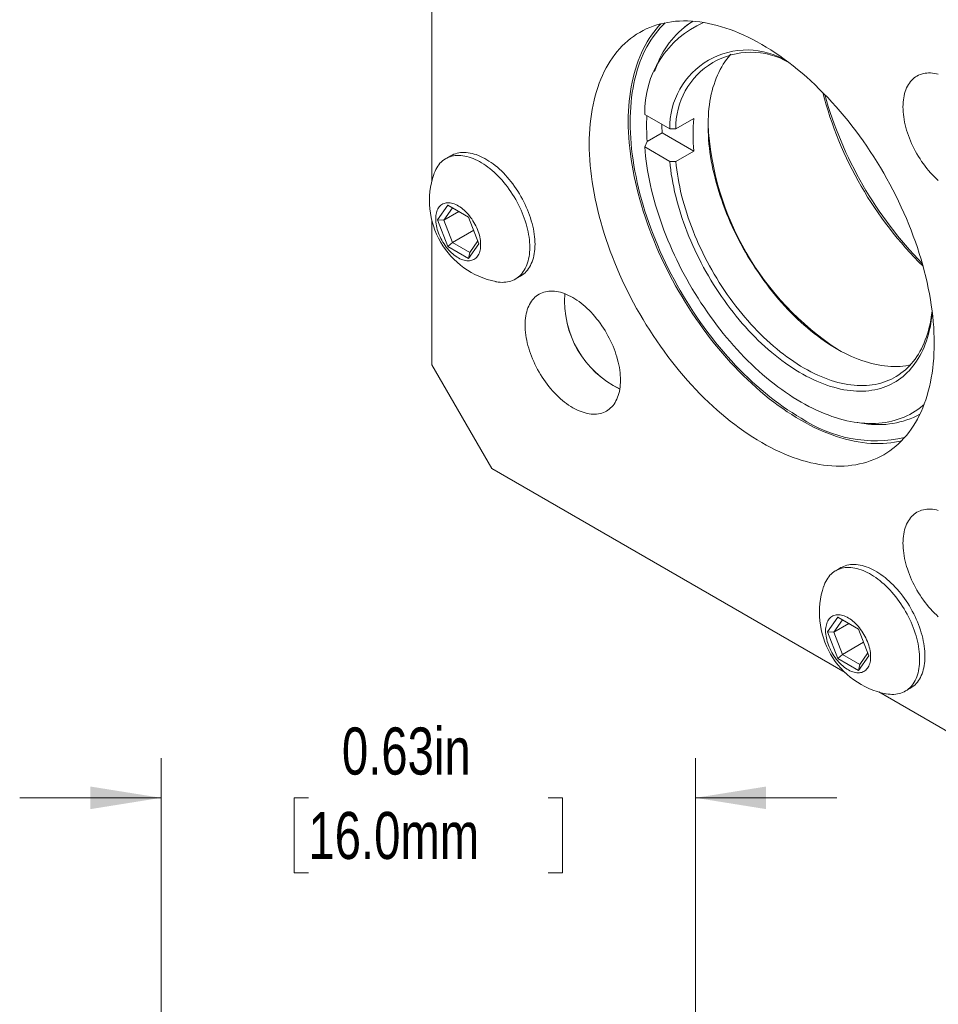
# Model space of a CAD drawing. Header units: inches. Extents: x 0.1 to 10.9, y 0.1 to 8.4.
# Tile 3 of 5: x 8.1 to 9.7, y 5.5 to 7.3. Entities that reach past the tile are written whole.
import ezdxf

# ---------------------------------------------------------------- set-up
doc = ezdxf.new("R2010")
doc.units = ezdxf.units.IN
doc.header["$MEASUREMENT"] = 0
doc.styles.add('SLDTEXTSTYLE0', font='TXT', dxfattribs={"width": 0.75})
doc.dimstyles.new('SLDDIMSTYLE1', dxfattribs={"dimtxt": 0.083333, "dimasz": 0.125, "dimexe": 0, "dimexo": 0.0625, "dimgap": 0.020833, "dimtad": 0, "dimtih": 1, "dimtoh": 1, "dimlfac": 0.666667, "dimrnd": 1e-09, "dimdsep": 46, "dimtxsty": 'SLDTEXTSTYLE0', "dimsah": 1, "dimcen": 0.09, "dimadec": 0, "dimazin": 2, "dimtfac": 1, "dimtmove": 0, "dimatfit": 0, "dimfxl": 1, "dimfrac": 2, "dimtolj": 1, "dimtzin": 12, "dimarcsym": 0})

# ---------------------------------------------------------------- blocks, each defined once
blk = doc.blocks.new('_D_2')
at = {"color": 8, "linetype": 'Continuous', "lineweight": 0}
for p, q in [((8.3395, 4.5509), (8.3395, 5.9546)), ((9.2843, 4.5509), (9.2843, 5.9546)), ((8.3395, 5.8846), (8.0895, 5.8846)), ((8.6, 5.8846), (8.5747, 5.8846)), ((8.5747, 5.8846), (8.5747, 5.7522)), ((9.0238, 5.8846), (9.0491, 5.8846)), ((9.0491, 5.8846), (9.0491, 5.7522)), ((9.2843, 5.8846), (9.5343, 5.8846)), ((8.5747, 5.7522), (8.6, 5.7522)), ((9.0491, 5.7522), (9.0238, 5.7522))]:
    blk.add_line(p, q, dxfattribs=at)
for points in [[(8.3395, 5.8846), (8.2145, 5.9046), (8.2145, 5.8646)], [(9.2843, 5.8846), (9.4093, 5.8646), (9.4093, 5.9046)]]:
    blk.add_solid(points, dxfattribs=at)
at = {"color": 8, "linetype": 'Continuous', "lineweight": 0, "char_height": 0.08333, "attachment_point": 1, "style": 'SLDTEXTSTYLE0'}
for s, insert in [('0.63in', (8.6592, 6.009)), ('16.0mm', (8.6, 5.8597))]:
    blk.add_mtext(s, dxfattribs=dict(at, insert=insert))

msp = doc.modelspace()

# ---------------------------------------------------------------- linework, layer by layer
at = {"color": 7, "linetype": 'Continuous', "lineweight": 0}
for p, q in [((8.8181, 7.7528), (8.8181, 6.9753)), ((9.2165, 7.181), (9.2116, 7.1691)), ((9.2389, 7.0677), (9.1945, 7.0934)), ((9.2496, 7.0677), (9.2814, 7.0861)), ((9.1989, 7.0455), (9.2254, 7.0608)), ((9.2254, 7.0608), (9.2814, 7.0285)), ((9.2389, 7.0677), (9.2496, 7.0677)), ((9.1945, 7.0358), (9.1989, 7.0455)), ((9.1945, 7.0358), (9.2389, 7.0101)), ((8.8521, 7.0204), (8.8428, 7.015)), ((9.2814, 7.0285), (9.2496, 7.0101)), ((9.2496, 7.0101), (9.2389, 7.0101)), ((8.828, 6.9069), (8.8464, 6.933)), ((8.8464, 6.933), (8.8832, 6.9118)), ((8.8464, 6.933), (8.8548, 6.9282)), ((8.8548, 6.9282), (8.8395, 6.9064)), ((8.866, 6.9217), (8.8395, 6.9064)), ((8.8832, 6.9118), (8.8548, 6.9282)), ((8.8181, 6.9063), (8.8181, 6.6505)), ((8.8464, 6.8595), (8.828, 6.9069)), ((8.828, 6.9069), (8.8395, 6.9064)), ((8.8395, 6.9064), (8.8548, 6.867)), ((8.8832, 6.9118), (8.9015, 6.8645)), ((8.8922, 6.8885), (8.8548, 6.867)), ((8.8548, 6.867), (8.8464, 6.8595)), ((8.8548, 6.867), (8.8854, 6.8493)), ((8.9015, 6.8645), (8.8832, 6.8383)), ((8.8854, 6.8493), (8.8996, 6.8695)), ((8.8832, 6.8383), (8.8464, 6.8595)), ((8.8854, 6.8493), (8.8832, 6.8383)), ((8.9658, 6.802), (8.9751, 6.8073)), ((9.703, 6.7423), (9.703, 6.7433)), ((9.703, 6.7423), (9.7032, 6.7422)), ((8.8181, 6.6505), (8.9242, 6.4668)), ((9.57, 6.5484), (9.5828, 6.5466)), ((8.9242, 6.4668), (9.5488, 6.1062)), ((9.5415, 6.2917), (9.5322, 6.2863)), ((9.5175, 6.1782), (9.5358, 6.2043)), ((9.5442, 6.1995), (9.5289, 6.1777)), ((9.5358, 6.2043), (9.5726, 6.1831)), ((9.5358, 6.2043), (9.5442, 6.1995)), ((9.5726, 6.1831), (9.5442, 6.1995)), ((9.5554, 6.193), (9.5289, 6.1777)), ((9.5726, 6.1831), (9.591, 6.1358)), ((9.5358, 6.1308), (9.5175, 6.1782)), ((9.5175, 6.1782), (9.5289, 6.1777)), ((9.5289, 6.1777), (9.5442, 6.1383)), ((9.5816, 6.1598), (9.5442, 6.1383)), ((9.5442, 6.1383), (9.5358, 6.1308)), ((9.5726, 6.1096), (9.5358, 6.1308)), ((9.5442, 6.1383), (9.5748, 6.1206)), ((9.591, 6.1358), (9.5726, 6.1096)), ((9.5748, 6.1206), (9.589, 6.1408)), ((9.5748, 6.1206), (9.5726, 6.1096)), ((9.6552, 6.0733), (9.6645, 6.0786)), ((9.6085, 6.0718), (9.8788, 5.9157))]:
    msp.add_line(p, q, dxfattribs=at)
at = {"color": 7, "linetype": 'Continuous', "lineweight": 0, "flags": 128}
for points in [[(9.7064, 6.6889), (9.7063, 6.6981), (9.706, 6.7075), (9.7055, 6.717), (9.7048, 6.7266), (9.7038, 6.7363), (9.7027, 6.7461), (9.7013, 6.756), (9.6998, 6.7659), (9.698, 6.7759), (9.696, 6.786), (9.6939, 6.7961), (9.6915, 6.8063), (9.6889, 6.8165), (9.6862, 6.8267), (9.6832, 6.837), (9.6801, 6.8473), (9.6767, 6.8576), (9.6732, 6.8679), (9.6695, 6.8782), (9.6656, 6.8885), (9.6615, 6.8988), (9.6572, 6.909), (9.6528, 6.9193), (9.6482, 6.9295), (9.6434, 6.9396), (9.6385, 6.9497), (9.6334, 6.9597), (9.6281, 6.9697), (9.6227, 6.9796), (9.6171, 6.9894), (9.6114, 6.9991), (9.6055, 7.0088), (9.5995, 7.0183), (9.5934, 7.0278), (9.5871, 7.0371), (9.5807, 7.0463), (9.5742, 7.0554), (9.5676, 7.0643), (9.5608, 7.0732), (9.554, 7.0818), (9.547, 7.0904), (9.5399, 7.0987), (9.5328, 7.1069), (9.5255, 7.115), (9.5182, 7.1229), (9.5108, 7.1305), (9.5033, 7.1381), (9.4957, 7.1454), (9.4881, 7.1525), (9.4804, 7.1595), (9.4727, 7.1662), (9.4649, 7.1727), (9.4571, 7.179), (9.4492, 7.1851), (9.4413, 7.191), (9.4334, 7.1967), (9.4254, 7.2021), (9.4174, 7.2073), (9.4095, 7.2123), (9.4015, 7.217), (9.3935, 7.2215), (9.3855, 7.2258), (9.3776, 7.2297), (9.3696, 7.2335), (9.3617, 7.237), (9.3538, 7.2402), (9.3459, 7.2432), (9.3381, 7.2459), (9.3303, 7.2484), (9.3226, 7.2506), (9.3149, 7.2525), (9.3073, 7.2542), (9.2997, 7.2556), (9.2922, 7.2567), (9.2848, 7.2576), (9.2775, 7.2582), (9.2702, 7.2585), (9.263, 7.2586), (9.256, 7.2583), (9.249, 7.2579), (9.2422, 7.2571), (9.2354, 7.2561), (9.2288, 7.2548), (9.2222, 7.2532), (9.2158, 7.2514), (9.2096, 7.2493), (9.2034, 7.247), (9.1974, 7.2444), (9.1916, 7.2415), (9.1859, 7.2384), (9.1803, 7.235), (9.1749, 7.2313), (9.1696, 7.2274), (9.1645, 7.2233), (9.1596, 7.2189), (9.1548, 7.2143), (9.1502, 7.2094), (9.1457, 7.2043), (9.1415, 7.199), (9.1374, 7.1934), (9.1335, 7.1876), (9.1298, 7.1816), (9.1262, 7.1754), (9.1229, 7.1689), (9.1198, 7.1623), (9.1168, 7.1554), (9.114, 7.1484), (9.1115, 7.1411), (9.1091, 7.1337), (9.1069, 7.1261), (9.105, 7.1183), (9.1032, 7.1103), (9.1016, 7.1022), (9.1003, 7.0938), (9.0992, 7.0854), (9.0982, 7.0768), (9.0975, 7.068), (9.097, 7.0591), (9.0966, 7.0501), (9.0965, 7.0409), (9.0966, 7.0317), (9.097, 7.0223), (9.0975, 7.0128), (9.0982, 7.0032), (9.0992, 6.9935), (9.1003, 6.9837), (9.1016, 6.9738), (9.1032, 6.9639), (9.105, 6.9539), (9.1069, 6.9438), (9.1091, 6.9337), (9.1115, 6.9235), (9.114, 6.9133), (9.1168, 6.903), (9.1198, 6.8928), (9.1229, 6.8825), (9.1262, 6.8722), (9.1298, 6.8619), (9.1335, 6.8516), (9.1374, 6.8413), (9.1415, 6.831), (9.1457, 6.8207), (9.1502, 6.8105), (9.1548, 6.8003), (9.1596, 6.7902), (9.1645, 6.7801), (9.1696, 6.7701), (9.1749, 6.7601), (9.1803, 6.7502), (9.1859, 6.7404), (9.1916, 6.7306), (9.1974, 6.721), (9.2034, 6.7115), (9.2096, 6.702), (9.2158, 6.6927), (9.2222, 6.6835), (9.2288, 6.6744), (9.2354, 6.6654), (9.2422, 6.6566), (9.249, 6.648), (9.256, 6.6394), (9.263, 6.6311), (9.2702, 6.6228), (9.2775, 6.6148), (9.2848, 6.6069), (9.2922, 6.5992), (9.2997, 6.5917), (9.3073, 6.5844), (9.3149, 6.5773), (9.3226, 6.5703), (9.3303, 6.5636), (9.3381, 6.5571), (9.3459, 6.5507), (9.3538, 6.5446), (9.3617, 6.5387), (9.3696, 6.5331), (9.3776, 6.5277), (9.3855, 6.5225), (9.3935, 6.5175), (9.4015, 6.5128), (9.4095, 6.5083), (9.4174, 6.504), (9.4254, 6.5), (9.4334, 6.4963), (9.4413, 6.4928), (9.4492, 6.4896), (9.4571, 6.4866), (9.4649, 6.4839), (9.4727, 6.4814), (9.4804, 6.4792), (9.4881, 6.4773), (9.4957, 6.4756), (9.5033, 6.4742), (9.5108, 6.4731), (9.5182, 6.4722), (9.5255, 6.4716), (9.5328, 6.4713), (9.5399, 6.4712), (9.547, 6.4714), (9.554, 6.4719), (9.5608, 6.4727), (9.5676, 6.4737), (9.5742, 6.475), (9.5807, 6.4765), (9.5871, 6.4784), (9.5934, 6.4804), (9.5995, 6.4828), (9.6055, 6.4854), (9.6114, 6.4883), (9.6171, 6.4914), (9.6227, 6.4948), (9.6281, 6.4984), (9.6334, 6.5023), (9.6385, 6.5065), (9.6434, 6.5109), (9.6482, 6.5155), (9.6528, 6.5204), (9.6572, 6.5255), (9.6615, 6.5308), (9.6656, 6.5364), (9.6695, 6.5422), (9.6732, 6.5482), (9.6767, 6.5544), (9.6801, 6.5608), (9.6832, 6.5675), (9.6862, 6.5744), (9.6889, 6.5814), (9.6915, 6.5887), (9.6939, 6.5961), (9.696, 6.6037), (9.698, 6.6115), (9.6998, 6.6195), (9.7013, 6.6276), (9.7027, 6.6359), (9.7038, 6.6444), (9.7048, 6.653), (9.7055, 6.6618), (9.706, 6.6707), (9.7063, 6.6797), (9.7064, 6.6889)], [(9.2231, 7.2535), (9.2191, 7.2492), (9.2147, 7.2441), (9.2104, 7.2388), (9.2063, 7.2332), (9.2024, 7.2274), (9.1987, 7.2214), (9.1952, 7.2152), (9.1918, 7.2087), (9.1887, 7.2021), (9.1857, 7.1952), (9.183, 7.1882), (9.1804, 7.1809), (9.178, 7.1735), (9.1759, 7.1659), (9.1739, 7.1581), (9.1721, 7.1501), (9.1706, 7.142), (9.1692, 7.1336), (9.1681, 7.1252), (9.1672, 7.1166), (9.1664, 7.1078), (9.1659, 7.0989), (9.1656, 7.0899), (9.1655, 7.0807), (9.1656, 7.0715), (9.1659, 7.0621), (9.1664, 7.0526), (9.1672, 7.043), (9.1681, 7.0333), (9.1692, 7.0235), (9.1706, 7.0136), (9.1721, 7.0037), (9.1739, 6.9937), (9.1759, 6.9836), (9.178, 6.9735), (9.1804, 6.9633), (9.183, 6.9531), (9.1857, 6.9428), (9.1887, 6.9326), (9.1918, 6.9223), (9.1952, 6.912), (9.1987, 6.9017), (9.2024, 6.8914), (9.2063, 6.8811), (9.2104, 6.8708), (9.2147, 6.8605), (9.2191, 6.8503), (9.2237, 6.8401), (9.2285, 6.83), (9.2334, 6.8199), (9.2385, 6.8099), (9.2438, 6.7999), (9.2492, 6.79), (9.2548, 6.7802), (9.2605, 6.7704), (9.2664, 6.7608), (9.2724, 6.7513), (9.2785, 6.7418), (9.2848, 6.7325), (9.2912, 6.7233), (9.2977, 6.7142), (9.3043, 6.7052), (9.3111, 6.6964), (9.318, 6.6878), (9.3249, 6.6792), (9.332, 6.6709), (9.3391, 6.6626), (9.3464, 6.6546), (9.3537, 6.6467), (9.3611, 6.639), (9.3686, 6.6315), (9.3762, 6.6242), (9.3838, 6.6171), (9.3915, 6.6101), (9.3992, 6.6034), (9.407, 6.5969), (9.4149, 6.5905), (9.4227, 6.5844), (9.4306, 6.5785), (9.4385, 6.5729), (9.4465, 6.5675), (9.4545, 6.5623), (9.4624, 6.5573), (9.4704, 6.5526), (9.4784, 6.5481), (9.4864, 6.5438), (9.4943, 6.5398), (9.5023, 6.5361), (9.5102, 6.5326), (9.5181, 6.5294), (9.526, 6.5264), (9.5338, 6.5237), (9.5416, 6.5212), (9.5493, 6.519), (9.557, 6.5171), (9.5647, 6.5154), (9.5722, 6.514), (9.5797, 6.5129), (9.5871, 6.512), (9.5945, 6.5114), (9.6017, 6.5111), (9.6089, 6.511), (9.6159, 6.5112), (9.6229, 6.5117), (9.6298, 6.5125), (9.6365, 6.5135), (9.6431, 6.5148), (9.6488, 6.5161)], [(9.471, 6.5561), (9.463, 6.5608), (9.4551, 6.5658), (9.4473, 6.5709), (9.4394, 6.5763), (9.4315, 6.5819), (9.4237, 6.5877), (9.4159, 6.5938), (9.4081, 6.6), (9.4004, 6.6065), (9.3928, 6.6132), (9.3852, 6.62), (9.3776, 6.6271), (9.3701, 6.6344), (9.3627, 6.6418), (9.3553, 6.6494), (9.3481, 6.6572), (9.3409, 6.6652), (9.3338, 6.6733), (9.3268, 6.6816), (9.3199, 6.6901), (9.3131, 6.6987), (9.3064, 6.7074), (9.2998, 6.7163), (9.2934, 6.7253), (9.287, 6.7344), (9.2808, 6.7436), (9.2748, 6.753), (9.2688, 6.7624), (9.263, 6.772), (9.2573, 6.7816), (9.2518, 6.7914), (9.2465, 6.8012), (9.2412, 6.811), (9.2362, 6.821), (9.2313, 6.831), (9.2266, 6.841), (9.222, 6.8511), (9.2176, 6.8613), (9.2134, 6.8714), (9.2093, 6.8816), (9.2055, 6.8918), (9.2018, 6.902), (9.1983, 6.9122), (9.195, 6.9224), (9.1919, 6.9326), (9.1889, 6.9428), (9.1862, 6.9529), (9.1836, 6.9631), (9.1813, 6.9731), (9.1792, 6.9832), (9.1772, 6.9931), (9.1755, 7.0031), (9.1739, 7.0129), (9.1726, 7.0227), (9.1714, 7.0324), (9.1705, 7.042), (9.1698, 7.0515), (9.1693, 7.0609), (9.169, 7.0702), (9.1689, 7.0794), (9.169, 7.0885), (9.1693, 7.0974), (9.1698, 7.1062), (9.1705, 7.1149), (9.1714, 7.1234), (9.1726, 7.1318), (9.1739, 7.14), (9.1755, 7.1481), (9.1772, 7.156), (9.1792, 7.1637), (9.1813, 7.1713), (9.1836, 7.1787), (9.1862, 7.1858), (9.1889, 7.1928), (9.1919, 7.1996), (9.195, 7.2062), (9.1983, 7.2126), (9.2018, 7.2188), (9.2055, 7.2247), (9.2093, 7.2305), (9.2134, 7.236), (9.2176, 7.2413), (9.222, 7.2463), (9.2266, 7.2511), (9.2307, 7.2552)], [(9.3468, 7.1996), (9.3459, 7.1986), (9.3426, 7.1947), (9.3394, 7.1906), (9.3364, 7.1863), (9.3334, 7.1819), (9.3307, 7.1773), (9.328, 7.1725), (9.3255, 7.1676), (9.3232, 7.1625), (9.321, 7.1573), (9.319, 7.1519), (9.3171, 7.1464), (9.3153, 7.1407), (9.3137, 7.1349), (9.3123, 7.1289), (9.311, 7.1228), (9.3099, 7.1166), (9.309, 7.1102), (9.3082, 7.1038), (9.3075, 7.0972), (9.3071, 7.0905), (9.3067, 7.0837), (9.3066, 7.0769), (9.3066, 7.0699), (9.3067, 7.0628), (9.3071, 7.0557), (9.3075, 7.0484), (9.3082, 7.0411), (9.309, 7.0337), (9.3099, 7.0263), (9.311, 7.0188), (9.3123, 7.0112), (9.3137, 7.0036), (9.3153, 6.996), (9.3171, 6.9883), (9.319, 6.9805), (9.321, 6.9728), (9.3232, 6.965), (9.3255, 6.9572), (9.328, 6.9494), (9.3307, 6.9416), (9.3334, 6.9338), (9.3364, 6.926), (9.3394, 6.9182), (9.3426, 6.9105), (9.3459, 6.9027), (9.3494, 6.895), (9.353, 6.8873), (9.3567, 6.8797), (9.3606, 6.872), (9.3645, 6.8645), (9.3686, 6.857), (9.3728, 6.8495), (9.3771, 6.8422), (9.3816, 6.8349), (9.3861, 6.8276), (9.3907, 6.8205), (9.3955, 6.8134), (9.4003, 6.8064), (9.4052, 6.7995), (9.4103, 6.7928), (9.4154, 6.7861), (9.4206, 6.7795), (9.4258, 6.773), (9.4312, 6.7667), (9.4366, 6.7605), (9.4421, 6.7544), (9.4477, 6.7485), (9.4533, 6.7426), (9.459, 6.737), (9.4647, 6.7314), (9.4705, 6.726), (9.4763, 6.7208), (9.4822, 6.7157), (9.4881, 6.7108), (9.494, 6.706), (9.5, 6.7014), (9.506, 6.697), (9.512, 6.6928), (9.518, 6.6887), (9.524, 6.6848), (9.5301, 6.6811), (9.5361, 6.6775), (9.5422, 6.6742), (9.5482, 6.671), (9.5542, 6.668), (9.5602, 6.6653), (9.5662, 6.6627), (9.5722, 6.6603), (9.5782, 6.6581), (9.5841, 6.6561), (9.59, 6.6543), (9.5958, 6.6527), (9.6016, 6.6513), (9.6074, 6.6502), (9.6131, 6.6492), (9.6187, 6.6484), (9.6243, 6.6478), (9.6298, 6.6475), (9.6353, 6.6473), (9.6407, 6.6474), (9.646, 6.6476), (9.6512, 6.6481), (9.6564, 6.6488), (9.6614, 6.6497), (9.664, 6.6502)], [(9.7137, 7.1645), (9.7102, 7.1653), (9.7067, 7.1659), (9.7033, 7.1664), (9.6999, 7.1666), (9.6966, 7.1666), (9.6934, 7.1665), (9.6902, 7.1661), (9.6872, 7.1655), (9.6842, 7.1647), (9.6813, 7.1637), (9.6786, 7.1625), (9.6759, 7.1611), (9.6734, 7.1595), (9.6709, 7.1577), (9.6686, 7.1557), (9.6665, 7.1535), (9.6644, 7.1512), (9.6625, 7.1486), (9.6607, 7.1459), (9.6591, 7.1431), (9.6576, 7.14), (9.6563, 7.1368), (9.6551, 7.1335), (9.6541, 7.13), (9.6532, 7.1264), (9.6525, 7.1226), (9.6519, 7.1188), (9.6515, 7.1148), (9.6513, 7.1107), (9.6512, 7.1065), (9.6513, 7.1022), (9.6515, 7.0978), (9.6519, 7.0934), (9.6525, 7.0888), (9.6532, 7.0842), (9.6541, 7.0796), (9.6551, 7.0749), (9.6563, 7.0702), (9.6576, 7.0655), (9.6591, 7.0608), (9.6607, 7.056), (9.6625, 7.0513), (9.6644, 7.0465), (9.6665, 7.0418), (9.6686, 7.0371), (9.6709, 7.0325), (9.6734, 7.0279), (9.6759, 7.0234), (9.6786, 7.0189), (9.6813, 7.0145), (9.6842, 7.0102), (9.6872, 7.006), (9.6902, 7.0018), (9.6934, 6.9978), (9.6966, 6.9939), (9.6999, 6.9901), (9.7033, 6.9865), (9.7067, 6.9829), (9.7102, 6.9796), (9.7137, 6.9763)], [(9.1945, 7.0358), (9.1952, 7.0275), (9.196, 7.0192), (9.1971, 7.0108), (9.1983, 7.0023), (9.1996, 6.9938), (9.2012, 6.9852), (9.2029, 6.9765), (9.2047, 6.9678), (9.2068, 6.9591), (9.2089, 6.9503), (9.2113, 6.9416), (9.2138, 6.9327), (9.2164, 6.9239), (9.2193, 6.9151), (9.2222, 6.9062), (9.2253, 6.8974), (9.2286, 6.8885), (9.232, 6.8797), (9.2356, 6.8709), (9.2393, 6.8621), (9.2431, 6.8533), (9.2471, 6.8446), (9.2512, 6.8359), (9.2555, 6.8272), (9.2599, 6.8186), (9.2644, 6.8101), (9.269, 6.8016), (9.2738, 6.7931), (9.2787, 6.7848), (9.2837, 6.7765), (9.2888, 6.7683), (9.294, 6.7601), (9.2994, 6.7521), (9.3048, 6.7441), (9.3103, 6.7363), (9.316, 6.7285), (9.3217, 6.7209), (9.3275, 6.7133), (9.3334, 6.7059), (9.3394, 6.6986), (9.3455, 6.6915), (9.3516, 6.6844), (9.3579, 6.6775), (9.3642, 6.6708), (9.3705, 6.6641), (9.3769, 6.6577), (9.3834, 6.6513), (9.3899, 6.6452), (9.3965, 6.6391), (9.4031, 6.6333), (9.4098, 6.6276), (9.4165, 6.6221), (9.4232, 6.6168), (9.43, 6.6116), (9.4368, 6.6066), (9.4436, 6.6018), (9.4504, 6.5972), (9.4573, 6.5927), (9.4641, 6.5885), (9.471, 6.5844), (9.4778, 6.5806), (9.4847, 6.5769), (9.4915, 6.5735), (9.4983, 6.5702), (9.5051, 6.5671), (9.5119, 6.5643), (9.5187, 6.5617), (9.5254, 6.5592), (9.5321, 6.557), (9.5388, 6.555), (9.5454, 6.5532), (9.552, 6.5516), (9.5585, 6.5502), (9.565, 6.5491), (9.5714, 6.5482), (9.5778, 6.5474), (9.584, 6.547), (9.5903, 6.5467), (9.5964, 6.5466), (9.6025, 6.5468), (9.6085, 6.5471), (9.6144, 6.5477), (9.6202, 6.5485), (9.6259, 6.5496), (9.6316, 6.5508), (9.6371, 6.5523), (9.6426, 6.554), (9.6479, 6.5558), (9.6531, 6.5579), (9.6582, 6.5603), (9.6632, 6.5628), (9.6681, 6.5655), (9.6729, 6.5684), (9.6775, 6.5716), (9.682, 6.5749), (9.6864, 6.5785), (9.6885, 6.5803)], [(8.8216, 6.9872), (8.8224, 6.9896), (8.8238, 6.9929), (8.8253, 6.996), (8.8269, 6.999), (8.8287, 7.0017), (8.8306, 7.0043), (8.8326, 7.0068), (8.8348, 7.009), (8.8371, 7.0111), (8.8396, 7.0129), (8.8421, 7.0146), (8.8448, 7.0161), (8.8476, 7.0174), (8.8505, 7.0185), (8.8535, 7.0193), (8.8566, 7.02), (8.8597, 7.0205), (8.863, 7.0207), (8.8663, 7.0208), (8.8697, 7.0206), (8.8732, 7.0202), (8.8767, 7.0197), (8.8803, 7.0189), (8.8839, 7.0179), (8.8876, 7.0167), (8.8912, 7.0153), (8.895, 7.0137), (8.8987, 7.0119), (8.9024, 7.01), (8.9062, 7.0078), (8.9099, 7.0055), (8.9136, 7.0029), (8.9174, 7.0002), (8.921, 6.9974), (8.9247, 6.9943), (8.9283, 6.9911), (8.9319, 6.9878), (8.9354, 6.9843), (8.9389, 6.9807), (8.9423, 6.9769), (8.9456, 6.973), (8.9489, 6.969), (8.952, 6.9649), (8.9551, 6.9607), (8.9581, 6.9563), (8.961, 6.9519), (8.9638, 6.9474), (8.9665, 6.9428), (8.969, 6.9382), (8.9715, 6.9335), (8.9738, 6.9288), (8.976, 6.924), (8.978, 6.9192), (8.9799, 6.9144), (8.9817, 6.9096), (8.9833, 6.9048), (8.9848, 6.8999), (8.9862, 6.8951), (8.9874, 6.8903), (8.9884, 6.8856), (8.9893, 6.8809), (8.99, 6.8762), (8.9906, 6.8716), (8.991, 6.8671), (8.9912, 6.8626), (8.9913, 6.8583), (8.9912, 6.854), (8.991, 6.8498), (8.9906, 6.8458), (8.99, 6.8418), (8.9893, 6.838), (8.9884, 6.8343), (8.9874, 6.8307), (8.9862, 6.8273), (8.9848, 6.8241), (8.9833, 6.8209), (8.9817, 6.818), (8.9799, 6.8152), (8.978, 6.8126), (8.976, 6.8102), (8.9738, 6.808), (8.9715, 6.8059), (8.969, 6.804), (8.9665, 6.8023), (8.9638, 6.8009), (8.961, 6.7996), (8.9581, 6.7985), (8.9551, 6.7976), (8.952, 6.797), (8.9489, 6.7965), (8.9456, 6.7963), (8.9423, 6.7962), (8.9389, 6.7964), (8.9354, 6.7967), (8.9319, 6.7973), (8.9311, 6.7975)], [(8.8521, 7.0204), (8.8541, 7.0214), (8.8569, 7.0227), (8.8598, 7.0238), (8.8628, 7.0247), (8.8658, 7.0253), (8.869, 7.0258), (8.8723, 7.0261), (8.8756, 7.0261), (8.879, 7.026), (8.8825, 7.0256), (8.886, 7.025), (8.8896, 7.0242), (8.8932, 7.0232), (8.8968, 7.0221), (8.9005, 7.0207), (8.9042, 7.0191), (8.908, 7.0173), (8.9117, 7.0153), (8.9154, 7.0132), (8.9192, 7.0108), (8.9229, 7.0083), (8.9266, 7.0056), (8.9303, 7.0027), (8.934, 6.9997), (8.9376, 6.9965), (8.9412, 6.9932), (8.9447, 6.9897), (8.9482, 6.986), (8.9516, 6.9823), (8.9549, 6.9784), (8.9581, 6.9744), (8.9613, 6.9702), (8.9644, 6.966), (8.9674, 6.9617), (8.9703, 6.9573), (8.9731, 6.9528), (8.9757, 6.9482), (8.9783, 6.9436), (8.9807, 6.9389), (8.9831, 6.9342), (8.9852, 6.9294), (8.9873, 6.9246), (8.9892, 6.9198), (8.991, 6.9149), (8.9926, 6.9101), (8.9941, 6.9053), (8.9954, 6.9005), (8.9966, 6.8957), (8.9977, 6.8909), (8.9985, 6.8862), (8.9993, 6.8816), (8.9998, 6.877), (9.0002, 6.8724), (9.0005, 6.868), (9.0006, 6.8636), (9.0005, 6.8594), (9.0002, 6.8552), (8.9998, 6.8511), (8.9993, 6.8472), (8.9985, 6.8433), (8.9977, 6.8396), (8.9966, 6.8361), (8.9954, 6.8327), (8.9941, 6.8294), (8.9926, 6.8263), (8.991, 6.8234), (8.9892, 6.8206), (8.9873, 6.818), (8.9852, 6.8156), (8.9831, 6.8133), (8.9807, 6.8112), (8.9783, 6.8094), (8.9757, 6.8077), (8.9751, 6.8073)], [(9.2389, 7.0101), (9.2397, 7.0027), (9.2406, 6.9951), (9.2416, 6.9875), (9.2429, 6.9798), (9.2442, 6.9721), (9.2458, 6.9643), (9.2475, 6.9565), (9.2493, 6.9487), (9.2513, 6.9408), (9.2535, 6.9329), (9.2558, 6.925), (9.2582, 6.9171), (9.2608, 6.9091), (9.2636, 6.9012), (9.2665, 6.8932), (9.2695, 6.8853), (9.2727, 6.8774), (9.276, 6.8695), (9.2794, 6.8616), (9.283, 6.8538), (9.2867, 6.8459), (9.2906, 6.8382), (9.2945, 6.8305), (9.2986, 6.8228), (9.3028, 6.8152), (9.3072, 6.8076), (9.3116, 6.8001), (9.3162, 6.7927), (9.3208, 6.7854), (9.3256, 6.7781), (9.3304, 6.771), (9.3354, 6.7639), (9.3405, 6.7569), (9.3456, 6.7501), (9.3508, 6.7433), (9.3562, 6.7367), (9.3616, 6.7301), (9.367, 6.7237), (9.3726, 6.7174), (9.3782, 6.7113), (9.3839, 6.7053), (9.3896, 6.6994), (9.3954, 6.6937), (9.4013, 6.6881), (9.4072, 6.6826), (9.4131, 6.6774), (9.4191, 6.6722), (9.4251, 6.6673), (9.4311, 6.6625), (9.4372, 6.6578), (9.4433, 6.6534), (9.4494, 6.6491), (9.4556, 6.645), (9.4617, 6.6411), (9.4679, 6.6373), (9.474, 6.6338), (9.4802, 6.6304), (9.4863, 6.6272), (9.4925, 6.6243), (9.4986, 6.6215), (9.5047, 6.6189), (9.5108, 6.6165), (9.5168, 6.6143), (9.5228, 6.6123), (9.5288, 6.6106), (9.5348, 6.609), (9.5406, 6.6076), (9.5465, 6.6064), (9.5523, 6.6055), (9.558, 6.6047), (9.5637, 6.6042), (9.5693, 6.6039), (9.5749, 6.6037), (9.5803, 6.6038), (9.5857, 6.6041), (9.5911, 6.6046), (9.5963, 6.6054), (9.6014, 6.6063), (9.6065, 6.6074), (9.6115, 6.6088), (9.6163, 6.6103), (9.6211, 6.612), (9.6257, 6.614), (9.6303, 6.6162), (9.6347, 6.6185), (9.6391, 6.6211), (9.6433, 6.6238), (9.6474, 6.6268), (9.6513, 6.6299), (9.6552, 6.6333), (9.6589, 6.6368), (9.6625, 6.6405), (9.6659, 6.6444), (9.6692, 6.6485), (9.6724, 6.6527), (9.6754, 6.6571), (9.6783, 6.6617), (9.6811, 6.6665), (9.6837, 6.6715), (9.6861, 6.6766), (9.6884, 6.6818), (9.6906, 6.6872), (9.6926, 6.6928), (9.6944, 6.6985), (9.6961, 6.7044), (9.6977, 6.7104), (9.6991, 6.7165), (9.7003, 6.7227), (9.7013, 6.7291), (9.7022, 6.7356), (9.703, 6.7423)], [(9.2496, 7.0101), (9.2503, 7.0028), (9.2512, 6.9953), (9.2523, 6.9878), (9.2535, 6.9803), (9.2549, 6.9727), (9.2564, 6.965), (9.2581, 6.9573), (9.2599, 6.9496), (9.2619, 6.9418), (9.2641, 6.934), (9.2664, 6.9262), (9.2688, 6.9184), (9.2714, 6.9106), (9.2741, 6.9028), (9.277, 6.895), (9.28, 6.8872), (9.2832, 6.8794), (9.2865, 6.8716), (9.2899, 6.8638), (9.2935, 6.8561), (9.2972, 6.8484), (9.301, 6.8408), (9.3049, 6.8332), (9.309, 6.8257), (9.3131, 6.8182), (9.3174, 6.8108), (9.3218, 6.8034), (9.3263, 6.7962), (9.331, 6.789), (9.3357, 6.7819), (9.3405, 6.7748), (9.3454, 6.7679), (9.3504, 6.7611), (9.3555, 6.7544), (9.3607, 6.7477), (9.366, 6.7412), (9.3713, 6.7349), (9.3767, 6.7286), (9.3822, 6.7225), (9.3878, 6.7164), (9.3934, 6.7106), (9.3991, 6.7048), (9.4048, 6.6993), (9.4106, 6.6938), (9.4164, 6.6885), (9.4222, 6.6834), (9.4282, 6.6784), (9.4341, 6.6736), (9.4401, 6.669), (9.4461, 6.6645), (9.4521, 6.6602), (9.4581, 6.656), (9.4641, 6.6521), (9.4702, 6.6483), (9.4763, 6.6447), (9.4823, 6.6413), (9.4884, 6.6381), (9.4944, 6.6351), (9.5004, 6.6322), (9.5065, 6.6296), (9.5125, 6.6272), (9.5184, 6.6249), (9.5244, 6.6229), (9.5303, 6.621), (9.5361, 6.6194), (9.542, 6.618), (9.5477, 6.6167), (9.5535, 6.6157), (9.5591, 6.6149), (9.5648, 6.6143), (9.5703, 6.6139), (9.5758, 6.6137), (9.5812, 6.6137), (9.5865, 6.6139), (9.5918, 6.6143), (9.597, 6.615), (9.6021, 6.6158), (9.6071, 6.6168), (9.612, 6.6181), (9.6168, 6.6196), (9.6216, 6.6212), (9.6262, 6.6231), (9.6307, 6.6251), (9.6351, 6.6274), (9.6394, 6.6299), (9.6436, 6.6325), (9.6476, 6.6354), (9.6515, 6.6384), (9.6554, 6.6417), (9.659, 6.6451), (9.6626, 6.6487), (9.666, 6.6525), (9.6693, 6.6565), (9.6725, 6.6606), (9.6755, 6.6649), (9.6784, 6.6694), (9.6811, 6.6741), (9.6837, 6.6789), (9.6861, 6.6839), (9.6884, 6.6891), (9.6906, 6.6944), (9.6926, 6.6998), (9.6944, 6.7054), (9.6961, 6.7112), (9.6976, 6.7171), (9.699, 6.7231), (9.7002, 6.7292), (9.7013, 6.7355), (9.7022, 6.7419), (9.7027, 6.746)], [(8.825, 6.9086), (8.8251, 6.9115), (8.8253, 6.9143), (8.8257, 6.9169), (8.8263, 6.9194), (8.827, 6.9218), (8.8279, 6.9241), (8.8289, 6.9261), (8.83, 6.9281), (8.8313, 6.9298), (8.8328, 6.9314), (8.8343, 6.9328), (8.836, 6.934), (8.8378, 6.935), (8.8397, 6.9358), (8.8417, 6.9364), (8.8438, 6.9368), (8.846, 6.937), (8.8483, 6.937), (8.8506, 6.9368), (8.853, 6.9363), (8.8554, 6.9357), (8.8579, 6.9349), (8.8604, 6.9339), (8.8629, 6.9326), (8.8654, 6.9312), (8.8679, 6.9296), (8.8704, 6.9279), (8.8729, 6.9259), (8.8754, 6.9238), (8.8778, 6.9216), (8.8802, 6.9192), (8.8825, 6.9166), (8.8847, 6.914), (8.8868, 6.9112), (8.8889, 6.9083), (8.8908, 6.9053), (8.8927, 6.9023), (8.8944, 6.8992), (8.8961, 6.896), (8.8975, 6.8928), (8.8989, 6.8896), (8.9001, 6.8863), (8.9012, 6.8831), (8.9022, 6.8798), (8.903, 6.8766), (8.9036, 6.8734), (8.9041, 6.8703), (8.9044, 6.8672), (8.9045, 6.8642), (8.9045, 6.8613), (8.9044, 6.8584), (8.9041, 6.8557), (8.9036, 6.8532), (8.903, 6.8507), (8.9022, 6.8484), (8.9012, 6.8462), (8.9001, 6.8442), (8.8989, 6.8424), (8.8975, 6.8407), (8.8961, 6.8392), (8.8944, 6.8379), (8.8927, 6.8368), (8.8908, 6.8359), (8.8889, 6.8352), (8.8868, 6.8347), (8.8847, 6.8344), (8.8825, 6.8343), (8.8802, 6.8344), (8.8778, 6.8348), (8.8754, 6.8353), (8.8729, 6.836), (8.8704, 6.8369), (8.8679, 6.8381), (8.8654, 6.8394), (8.8629, 6.8409), (8.8604, 6.8426), (8.8579, 6.8444), (8.8554, 6.8464), (8.853, 6.8486), (8.8506, 6.851), (8.8483, 6.8534), (8.846, 6.856), (8.8438, 6.8587), (8.8417, 6.8616), (8.8397, 6.8645), (8.8378, 6.8675), (8.836, 6.8706), (8.8343, 6.8737), (8.8328, 6.8769), (8.8313, 6.8802), (8.83, 6.8834), (8.8289, 6.8867), (8.8279, 6.8899), (8.827, 6.8932), (8.8263, 6.8964), (8.8257, 6.8995), (8.8253, 6.9026), (8.8251, 6.9057), (8.825, 6.9086)], [(9.1517, 6.6233), (9.1517, 6.6276), (9.1514, 6.632), (9.151, 6.6364), (9.1505, 6.641), (9.1498, 6.6455), (9.1489, 6.6502), (9.1478, 6.6548), (9.1467, 6.6595), (9.1453, 6.6643), (9.1438, 6.669), (9.1422, 6.6738), (9.1405, 6.6785), (9.1385, 6.6832), (9.1365, 6.688), (9.1343, 6.6926), (9.132, 6.6973), (9.1296, 6.7019), (9.1271, 6.7064), (9.1244, 6.7109), (9.1216, 6.7153), (9.1188, 6.7196), (9.1158, 6.7238), (9.1127, 6.728), (9.1096, 6.732), (9.1064, 6.7359), (9.1031, 6.7397), (9.0997, 6.7433), (9.0963, 6.7468), (9.0928, 6.7502), (9.0893, 6.7534), (9.0857, 6.7565), (9.0821, 6.7594), (9.0784, 6.7622), (9.0748, 6.7647), (9.0711, 6.7671), (9.0674, 6.7694), (9.0637, 6.7714), (9.0601, 6.7732), (9.0564, 6.7749), (9.0528, 6.7763), (9.0492, 6.7776), (9.0456, 6.7786), (9.0421, 6.7795), (9.0386, 6.7801), (9.0352, 6.7806), (9.0318, 6.7808), (9.0285, 6.7808), (9.0253, 6.7806), (9.0221, 6.7803), (9.0191, 6.7797), (9.0161, 6.7789), (9.0132, 6.7779), (9.0105, 6.7767), (9.0078, 6.7753), (9.0053, 6.7737), (9.0028, 6.7719), (9.0005, 6.7699), (8.9984, 6.7677), (8.9963, 6.7654), (8.9944, 6.7628), (8.9926, 6.7601), (8.991, 6.7573), (8.9895, 6.7542), (8.9882, 6.751), (8.987, 6.7477), (8.986, 6.7442), (8.9851, 6.7406), (8.9844, 6.7368), (8.9838, 6.733), (8.9834, 6.729), (8.9832, 6.7249), (8.9831, 6.7207), (8.9832, 6.7164), (8.9834, 6.712), (8.9838, 6.7075), (8.9844, 6.703), (8.9851, 6.6984), (8.986, 6.6938), (8.987, 6.6891), (8.9882, 6.6844), (8.9895, 6.6797), (8.991, 6.6749), (8.9926, 6.6702), (8.9944, 6.6655), (8.9963, 6.6607), (8.9984, 6.656), (9.0005, 6.6513), (9.0028, 6.6467), (9.0053, 6.6421), (9.0078, 6.6375), (9.0105, 6.6331), (9.0132, 6.6287), (9.0161, 6.6244), (9.0191, 6.6201), (9.0221, 6.616), (9.0253, 6.612), (9.0285, 6.6081), (9.0318, 6.6043), (9.0352, 6.6006), (9.0386, 6.5971), (9.0421, 6.5938), (9.0456, 6.5905), (9.0492, 6.5875), (9.0528, 6.5845), (9.0564, 6.5818), (9.0601, 6.5792), (9.0637, 6.5768), (9.0674, 6.5746), (9.0711, 6.5726), (9.0748, 6.5707), (9.0784, 6.5691), (9.0821, 6.5676), (9.0857, 6.5664), (9.0893, 6.5653), (9.0928, 6.5645), (9.0963, 6.5638), (9.0997, 6.5634), (9.1031, 6.5632), (9.1064, 6.5631), (9.1096, 6.5633), (9.1127, 6.5637), (9.1158, 6.5643), (9.1188, 6.5651), (9.1216, 6.5661), (9.1244, 6.5673), (9.1271, 6.5687), (9.1296, 6.5703), (9.132, 6.5721), (9.1343, 6.5741), (9.1365, 6.5763), (9.1385, 6.5786), (9.1405, 6.5811), (9.1422, 6.5838), (9.1438, 6.5867), (9.1453, 6.5897), (9.1467, 6.5929), (9.1478, 6.5963), (9.1489, 6.5998), (9.1498, 6.6034), (9.1505, 6.6071), (9.151, 6.611), (9.1514, 6.615), (9.1517, 6.6191), (9.1517, 6.6233)], [(9.7137, 6.3929), (9.7102, 6.3938), (9.7067, 6.3944), (9.7033, 6.3949), (9.6999, 6.3951), (9.6966, 6.3951), (9.6934, 6.395), (9.6902, 6.3946), (9.6872, 6.394), (9.6842, 6.3932), (9.6813, 6.3922), (9.6786, 6.391), (9.6759, 6.3896), (9.6734, 6.388), (9.6709, 6.3862), (9.6686, 6.3842), (9.6665, 6.382), (9.6644, 6.3797), (9.6625, 6.3771), (9.6607, 6.3744), (9.6591, 6.3716), (9.6576, 6.3685), (9.6563, 6.3653), (9.6551, 6.362), (9.6541, 6.3585), (9.6532, 6.3549), (9.6525, 6.3511), (9.6519, 6.3473), (9.6515, 6.3433), (9.6513, 6.3392), (9.6512, 6.335), (9.6513, 6.3307), (9.6515, 6.3263), (9.6519, 6.3218), (9.6525, 6.3173), (9.6532, 6.3127), (9.6541, 6.3081), (9.6551, 6.3034), (9.6563, 6.2987), (9.6576, 6.294), (9.6591, 6.2893), (9.6607, 6.2845), (9.6625, 6.2798), (9.6644, 6.275), (9.6665, 6.2703), (9.6686, 6.2656), (9.6709, 6.261), (9.6734, 6.2564), (9.6759, 6.2519), (9.6786, 6.2474), (9.6813, 6.243), (9.6842, 6.2387), (9.6872, 6.2344), (9.6902, 6.2303), (9.6934, 6.2263), (9.6966, 6.2224), (9.6999, 6.2186), (9.7033, 6.215), (9.7067, 6.2114), (9.7102, 6.2081), (9.7137, 6.2048)], [(9.511, 6.2585), (9.5119, 6.2609), (9.5132, 6.2642), (9.5147, 6.2673), (9.5163, 6.2703), (9.5181, 6.273), (9.52, 6.2756), (9.5221, 6.2781), (9.5243, 6.2803), (9.5266, 6.2824), (9.529, 6.2842), (9.5316, 6.2859), (9.5342, 6.2874), (9.537, 6.2887), (9.5399, 6.2898), (9.5429, 6.2906), (9.546, 6.2913), (9.5492, 6.2918), (9.5524, 6.292), (9.5558, 6.2921), (9.5592, 6.2919), (9.5626, 6.2915), (9.5661, 6.291), (9.5697, 6.2902), (9.5733, 6.2892), (9.577, 6.288), (9.5807, 6.2866), (9.5844, 6.285), (9.5881, 6.2832), (9.5919, 6.2813), (9.5956, 6.2791), (9.5993, 6.2768), (9.6031, 6.2742), (9.6068, 6.2715), (9.6105, 6.2687), (9.6141, 6.2656), (9.6177, 6.2625), (9.6213, 6.2591), (9.6248, 6.2556), (9.6283, 6.252), (9.6317, 6.2482), (9.635, 6.2443), (9.6383, 6.2403), (9.6415, 6.2362), (9.6445, 6.232), (9.6475, 6.2276), (9.6504, 6.2232), (9.6532, 6.2187), (9.6559, 6.2141), (9.6584, 6.2095), (9.6609, 6.2048), (9.6632, 6.2001), (9.6654, 6.1953), (9.6674, 6.1905), (9.6694, 6.1857), (9.6711, 6.1809), (9.6728, 6.1761), (9.6743, 6.1712), (9.6756, 6.1664), (9.6768, 6.1616), (9.6778, 6.1569), (9.6787, 6.1522), (9.6794, 6.1475), (9.68, 6.1429), (9.6804, 6.1384), (9.6806, 6.1339), (9.6807, 6.1296), (9.6806, 6.1253), (9.6804, 6.1211), (9.68, 6.1171), (9.6794, 6.1131), (9.6787, 6.1093), (9.6778, 6.1056), (9.6768, 6.102), (9.6756, 6.0986), (9.6743, 6.0954), (9.6728, 6.0923), (9.6711, 6.0893), (9.6694, 6.0865), (9.6674, 6.0839), (9.6654, 6.0815), (9.6632, 6.0793), (9.6609, 6.0772), (9.6584, 6.0753), (9.6559, 6.0737), (9.6532, 6.0722), (9.6504, 6.0709), (9.6475, 6.0698), (9.6445, 6.0689), (9.6415, 6.0683), (9.6383, 6.0678), (9.635, 6.0676), (9.6317, 6.0675), (9.6283, 6.0677), (9.6248, 6.068), (9.6213, 6.0686), (9.6205, 6.0688)], [(9.5415, 6.2917), (9.5435, 6.2928), (9.5463, 6.294), (9.5492, 6.2951), (9.5522, 6.296), (9.5553, 6.2967), (9.5584, 6.2971), (9.5617, 6.2974), (9.565, 6.2974), (9.5684, 6.2973), (9.5719, 6.2969), (9.5754, 6.2963), (9.579, 6.2955), (9.5826, 6.2945), (9.5863, 6.2934), (9.59, 6.292), (9.5937, 6.2904), (9.5974, 6.2886), (9.6011, 6.2866), (9.6049, 6.2845), (9.6086, 6.2821), (9.6123, 6.2796), (9.6161, 6.2769), (9.6197, 6.274), (9.6234, 6.271), (9.627, 6.2678), (9.6306, 6.2645), (9.6341, 6.261), (9.6376, 6.2573), (9.641, 6.2536), (9.6443, 6.2497), (9.6476, 6.2457), (9.6507, 6.2415), (9.6538, 6.2373), (9.6568, 6.233), (9.6597, 6.2286), (9.6625, 6.2241), (9.6652, 6.2195), (9.6677, 6.2149), (9.6702, 6.2102), (9.6725, 6.2055), (9.6747, 6.2007), (9.6767, 6.1959), (9.6786, 6.1911), (9.6804, 6.1862), (9.6821, 6.1814), (9.6835, 6.1766), (9.6849, 6.1718), (9.6861, 6.167), (9.6871, 6.1622), (9.688, 6.1575), (9.6887, 6.1529), (9.6893, 6.1483), (9.6897, 6.1437), (9.6899, 6.1393), (9.69, 6.1349), (9.6899, 6.1307), (9.6897, 6.1265), (9.6893, 6.1224), (9.6887, 6.1185), (9.688, 6.1146), (9.6871, 6.1109), (9.6861, 6.1074), (9.6849, 6.104), (9.6835, 6.1007), (9.6821, 6.0976), (9.6804, 6.0947), (9.6786, 6.0919), (9.6767, 6.0893), (9.6747, 6.0869), (9.6725, 6.0846), (9.6702, 6.0826), (9.6677, 6.0807), (9.6652, 6.079), (9.6645, 6.0786)], [(9.5144, 6.1799), (9.5145, 6.1828), (9.5148, 6.1856), (9.5152, 6.1882), (9.5157, 6.1907), (9.5164, 6.1931), (9.5173, 6.1954), (9.5183, 6.1974), (9.5195, 6.1994), (9.5208, 6.2011), (9.5222, 6.2027), (9.5237, 6.2041), (9.5254, 6.2053), (9.5272, 6.2063), (9.5291, 6.2071), (9.5311, 6.2077), (9.5332, 6.2081), (9.5354, 6.2083), (9.5377, 6.2083), (9.54, 6.2081), (9.5424, 6.2076), (9.5448, 6.207), (9.5473, 6.2062), (9.5498, 6.2052), (9.5523, 6.2039), (9.5548, 6.2025), (9.5574, 6.2009), (9.5599, 6.1992), (9.5624, 6.1972), (9.5648, 6.1951), (9.5672, 6.1929), (9.5696, 6.1905), (9.5719, 6.1879), (9.5741, 6.1853), (9.5762, 6.1825), (9.5783, 6.1796), (9.5803, 6.1766), (9.5821, 6.1736), (9.5839, 6.1705), (9.5855, 6.1673), (9.587, 6.1641), (9.5883, 6.1609), (9.5896, 6.1576), (9.5907, 6.1544), (9.5916, 6.1511), (9.5924, 6.1479), (9.593, 6.1447), (9.5935, 6.1416), (9.5938, 6.1385), (9.594, 6.1355), (9.594, 6.1326), (9.5938, 6.1297), (9.5935, 6.127), (9.593, 6.1245), (9.5924, 6.122), (9.5916, 6.1197), (9.5907, 6.1175), (9.5896, 6.1155), (9.5883, 6.1137), (9.587, 6.112), (9.5855, 6.1105), (9.5839, 6.1092), (9.5821, 6.1081), (9.5803, 6.1072), (9.5783, 6.1065), (9.5762, 6.106), (9.5741, 6.1057), (9.5719, 6.1056), (9.5696, 6.1057), (9.5672, 6.1061), (9.5648, 6.1066), (9.5624, 6.1073), (9.5599, 6.1082), (9.5574, 6.1094), (9.5548, 6.1107), (9.5523, 6.1122), (9.5498, 6.1139), (9.5473, 6.1157), (9.5448, 6.1178), (9.5424, 6.1199), (9.54, 6.1223), (9.5377, 6.1247), (9.5354, 6.1273), (9.5332, 6.1301), (9.5311, 6.1329), (9.5291, 6.1358), (9.5272, 6.1388), (9.5254, 6.1419), (9.5237, 6.145), (9.5222, 6.1482), (9.5208, 6.1515), (9.5195, 6.1547), (9.5183, 6.158), (9.5173, 6.1612), (9.5164, 6.1645), (9.5157, 6.1677), (9.5152, 6.1708), (9.5148, 6.1739), (9.5145, 6.177), (9.5144, 6.1799)]]:
    msp.add_lwpolyline(points, dxfattribs=at)
at = {"color": 7, "linetype": 'Continuous', "lineweight": 0}
for centre, radius, start, end in [((9.3672, 7.0972), 0.1727, 113.4032, 181.2803), ((9.361, 7.1266), 0.1544, 121.6909, 159.3563), ((9.3621, 7.1258), 0.1557, 121.8469, 159.2002), ((9.3754, 7.0707), 0.1365, 58.448, 181.2334), ((9.3824, 7.0703), 0.1329, 59.8416, 181.1226), ((10.1549, 7.2998), 0.667, 194.5752, 225.4194), ((10.1823, 7.3157), 0.6951, 195.6419, 224.3527), ((9.5881, 7.0746), 0.3902, 177.5602, 184.2952), ((9.6383, 7.0911), 0.4139, 182.0941, 184.1995), ((9.5837, 7.0573), 0.3036, 174.5605, 185.4395), ((9.8144, 7.1033), 0.5086, 183.0282, 236.9665), ((8.9602, 6.9408), 0.1462, 161.4957, 258.4989), ((9.226, 6.7635), 0.1732, 175.8115, 244.1831), ((9.2251, 6.763), 0.1721, 175.6633, 244.3314), ((9.6027, 6.7532), 0.2371, 236.2476, 282.5348), ((9.6078, 6.6998), 0.1552, 260.7312, 298.2109), ((9.6078, 6.6998), 0.1552, 260.7325, 298.2096), ((9.6497, 6.2121), 0.1463, 161.4957, 258.4989)]:
    msp.add_arc(centre, radius, start, end, dxfattribs=at)

# ---------------------------------------------------------------- dimensions: what is measured, and where the dimension line sits
at = {"color": 8, "linetype": 'Continuous', "lineweight": 0}
dim = msp.add_linear_dim(base=(9.2843, 5.8846), p1=(8.3395, 4.5009), p2=(9.2843, 4.5009), dimstyle='SLDDIMSTYLE1', dxfattribs=at)
dim.commit()
dim.dimension.update_dxf_attribs({"geometry": '_D_2', "text_midpoint": (8.8119, 5.8846), "dimtype": 160})

doc.saveas('drawing.dxf')
